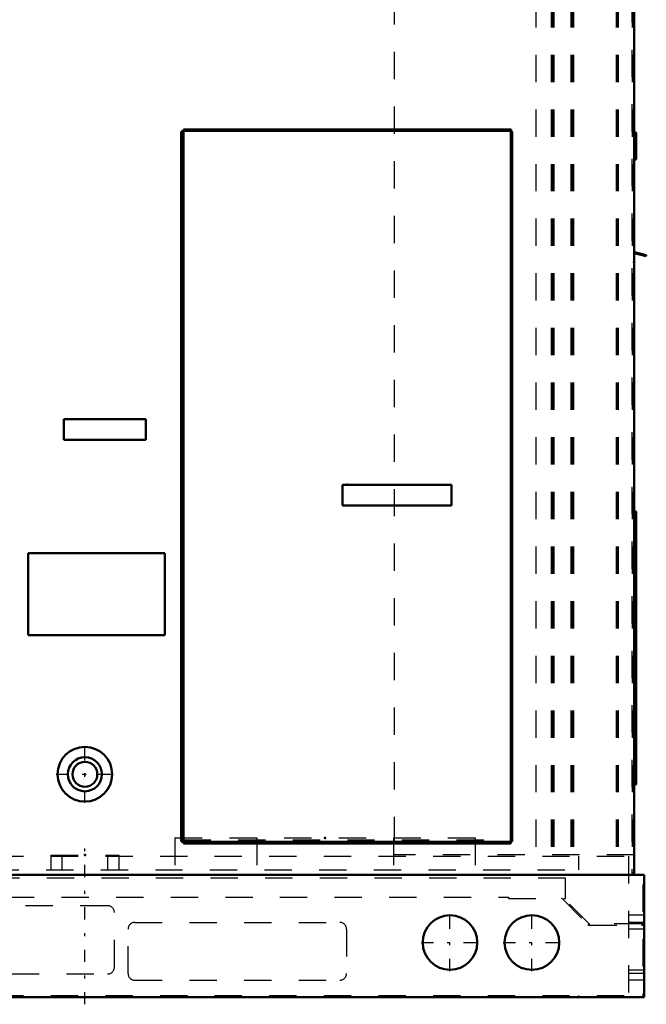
# Model space of a CAD drawing. Header units: inches. Extents: x -24.5 to 24.2, y -0.3 to 59.
# Tile 2 of 3: x 1.3 to 24.2, y -0.3 to 35.8. Entities that reach past the tile are written whole.
import ezdxf

# ---------------------------------------------------------------- set-up
doc = ezdxf.new("R2010")
doc.units = ezdxf.units.IN
doc.header["$MEASUREMENT"] = 0
doc.linetypes.add('Center', pattern=[1.5, 0.45, -0.5, 0.05, -0.5])
doc.linetypes.add('Dashed', pattern=[2, 1, -1])
for name, color, linetype, lineweight in [('2d ConnectionPoints', 7, 'Continuous', 50), ('AM_0', 7, 'Continuous', 50), ('AM_4', 3, 'Continuous', 25), ('AM_7', 7, 'Center', 25), ('AM_9', 6, 'Dashed', 25)]:
    doc.layers.add(name, color=color, linetype=linetype, lineweight=lineweight)

msp = doc.modelspace()

# ---------------------------------------------------------------- linework, layer by layer
at = {"layer": '2d ConnectionPoints'}
for p in [(23.781, 26.9), (13.276, 18.764), (3.67, 8.161), (12.463, 5.829), (3.67, 5.2)]:
    msp.add_point(p, dxfattribs=at)
at = {"layer": 'AM_0'}
for p, q in [((23.782, 52.426), (23.782, 4.475)), ((7.281, 31.762), (7.281, 5.632)), ((19.271, 31.762), (7.281, 31.762)), ((19.271, 31.728), (7.281, 31.728)), ((19.271, 31.762), (19.271, 5.632)), ((19.281, 31.757), (19.271, 31.757)), ((19.281, 31.691), (19.281, 31.757)), ((7.197, 31.691), (7.197, 5.699)), ((7.197, 31.691), (7.281, 31.691)), ((7.231, 31.691), (7.231, 5.699)), ((19.322, 31.691), (19.271, 31.691)), ((19.288, 31.691), (19.288, 5.699)), ((19.322, 31.691), (19.322, 5.699)), ((23.861, 31.659), (23.782, 31.659)), ((23.861, 31.659), (23.861, 30.659)), ((23.861, 30.659), (23.782, 30.659)), ((23.789, 27.242), (24.22, 27.127)), ((24.229, 27.16), (23.798, 27.275)), ((24.22, 27.127), (24.229, 27.16)), ((5.902, 21.159), (2.902, 21.159)), ((2.902, 21.159), (2.902, 20.409)), ((5.902, 20.409), (5.902, 21.159)), ((2.902, 20.409), (5.902, 20.409)), ((17.098, 18.75), (13.098, 18.75)), ((13.098, 18.75), (13.098, 18)), ((17.098, 18), (17.098, 18.75)), ((13.098, 18), (17.098, 18)), ((23.861, 17.781), (23.782, 17.781)), ((23.861, 17.781), (23.861, 7.781)), ((6.594, 16.25), (1.594, 16.25)), ((1.594, 16.25), (1.594, 13.25)), ((6.594, 13.25), (6.594, 16.25)), ((1.594, 13.25), (6.594, 13.25)), ((23.861, 7.781), (23.782, 7.781)), ((7.197, 5.699), (7.281, 5.699)), ((19.271, 5.666), (7.281, 5.666)), ((19.271, 5.632), (7.281, 5.632)), ((19.322, 5.699), (19.271, 5.699)), ((-24.155, 4.475), (24.155, 4.475)), ((24.155, 4.475), (24.155, 0)), ((-24.155, 0), (24.155, 0))]:
    msp.add_line(p, q, dxfattribs=at)
for centre, radius in [((3.67, 8.161), 1), ((3.67, 8.161), 0.625), ((3.67, 8.161), 0.455), ((17.04, 2), 1), ((20.04, 2), 1)]:
    msp.add_circle(centre, radius, dxfattribs=at)
for radius, start in [(0.068, 247.9757), (0.034, 221.4096)]:
    msp.add_arc((23.807, 27.308), radius, start, 255, dxfattribs=at)
at = {"layer": 'AM_4'}
for p, q in [((7.264, 31.691), (7.264, 5.699)), ((19.271, 31.695), (7.281, 31.695)), ((19.271, 5.699), (7.281, 5.699))]:
    msp.add_line(p, q, dxfattribs=at)
at = {"layer": 'AM_7'}
for p, q in [((3.67, 7.111), (3.67, 9.211)), ((2.62, 8.161), (4.72, 8.161)), ((3.67, -0.26), (3.67, 5.46)), ((17.04, 0.95), (17.04, 3.05)), ((20.04, 0.95), (20.04, 3.05)), ((15.99, 2), (18.09, 2)), ((18.99, 2), (21.09, 2))]:
    msp.add_line(p, q, dxfattribs=at)
at = {"layer": 'AM_9'}
for p, q in [((23.701, 52.685), (23.701, 4.485)), ((14.992, 52.603), (14.992, 5.213)), ((20.186, 52.5), (20.186, 5.213)), ((20.742, 52.5), (20.742, 5.213)), ((20.776, 52.5), (20.776, 5.213)), ((20.81, 52.5), (20.81, 5.213)), ((20.845, 52.5), (20.845, 5.213)), ((21.462, 52.5), (21.462, 5.213)), ((21.497, 52.5), (21.497, 5.213)), ((21.53, 52.5), (21.53, 5.213)), ((21.564, 52.5), (21.564, 5.213)), ((23.128, 52.5), (23.128, 5.213)), ((23.163, 52.5), (23.163, 5.213)), ((23.197, 52.5), (23.197, 5.213)), ((23.713, 52.5), (23.713, 5.213)), ((23.747, 52.5), (23.747, 5.213)), ((19.271, 31.757), (7.281, 31.757)), ((7.281, 31.757), (7.281, 5.757)), ((7.281, 31.707), (19.271, 31.707)), ((19.281, 5.757), (19.281, 31.691)), ((6.966, 5.829), (6.966, 4.667)), ((6.966, 5.829), (17.966, 5.829)), ((9.963, 5.829), (9.963, 4.667)), ((14.969, 5.829), (14.969, 4.667)), ((17.966, 5.829), (17.966, 4.667)), ((7.281, 5.757), (19.281, 5.757)), ((19.271, 5.699), (7.281, 5.699)), ((19.255, 5.757), (19.255, 5.699)), ((-23.578, 5.167), (23.578, 5.167)), ((2.42, 5.2), (4.92, 5.2)), ((2.42, 5.2), (2.42, 4.667)), ((2.83, 5.2), (2.83, 4.667)), ((4.51, 4.667), (4.51, 5.2)), ((4.92, 4.667), (4.92, 5.2)), ((23.782, 5.213), (14.992, 5.213)), ((21.75, 5.167), (21.75, 4.667)), ((23.578, 5.167), (23.578, 0.058)), ((-21.75, 4.667), (21.75, 4.667)), ((21.273, 4.356), (-21.273, 4.356)), ((21.273, 3.61), (21.273, 4.356)), ((23.701, 4.57), (23.782, 4.57)), ((23.701, 4.485), (23.782, 4.485)), ((24.155, 4.119), (24.098, 4.119)), ((24.098, 4.119), (24.098, 0)), ((-19.186, 3.656), (19.186, 3.656)), ((19.186, 3.656), (19.186, 3.61)), ((19.186, 3.61), (21.122, 3.61)), ((22.123, 2.693), (21.206, 3.61)), ((21.206, 3.61), (21.273, 3.61)), ((4.5, 3.35), (-1, 3.35)), ((21.154, 3.597), (22.09, 2.661)), ((24.144, 3.375), (24.098, 3.375)), ((24.128, 3.375), (24.128, 0.875)), ((24.144, 2.726), (24.144, 3.375)), ((4.75, 1.1), (4.75, 3.1)), ((24.098, 3), (23.578, 3)), ((5.5, 2.74), (13, 2.74)), ((24.052, 2.68), (22.155, 2.68)), ((22.155, 2.634), (24.052, 2.634)), ((24.098, 2.74), (23.578, 2.74)), ((5.25, 0.87), (5.25, 2.49)), ((13.25, 2.49), (13.25, 0.87)), ((24.098, 2.49), (23.578, 2.49)), ((-1, 0.85), (4.5, 0.85)), ((23.578, 1), (24.098, 1)), ((24.098, 0.87), (23.578, 0.87)), ((24.128, 0.875), (24.098, 0.875)), ((5.5, 0.62), (13, 0.62)), ((24.098, 0.62), (23.578, 0.62)), ((-23.578, 0.058), (23.578, 0.058)), ((21.75, 0.058), (21.75, 0))]:
    msp.add_line(p, q, dxfattribs=at)
for centre, radius, start, end in [((21.122, 3.564), 0.046, 45, 90), ((4.5, 3.1), 0.25, 0, 90), ((5.5, 2.49), 0.25, 90, 180), ((13, 2.49), 0.25, 360, 90), ((22.155, 2.726), 0.092, 225, 270), ((22.155, 2.726), 0.046, 225, 270), ((24.052, 2.726), 0.092, 270, 0), ((24.052, 2.726), 0.046, 270, 0), ((4.5, 1.1), 0.25, 270, 360), ((5.5, 0.87), 0.25, 180, 270), ((13, 0.87), 0.25, 270, 0)]:
    msp.add_arc(centre, radius, start, end, dxfattribs=at)

doc.saveas('drawing.dxf')
